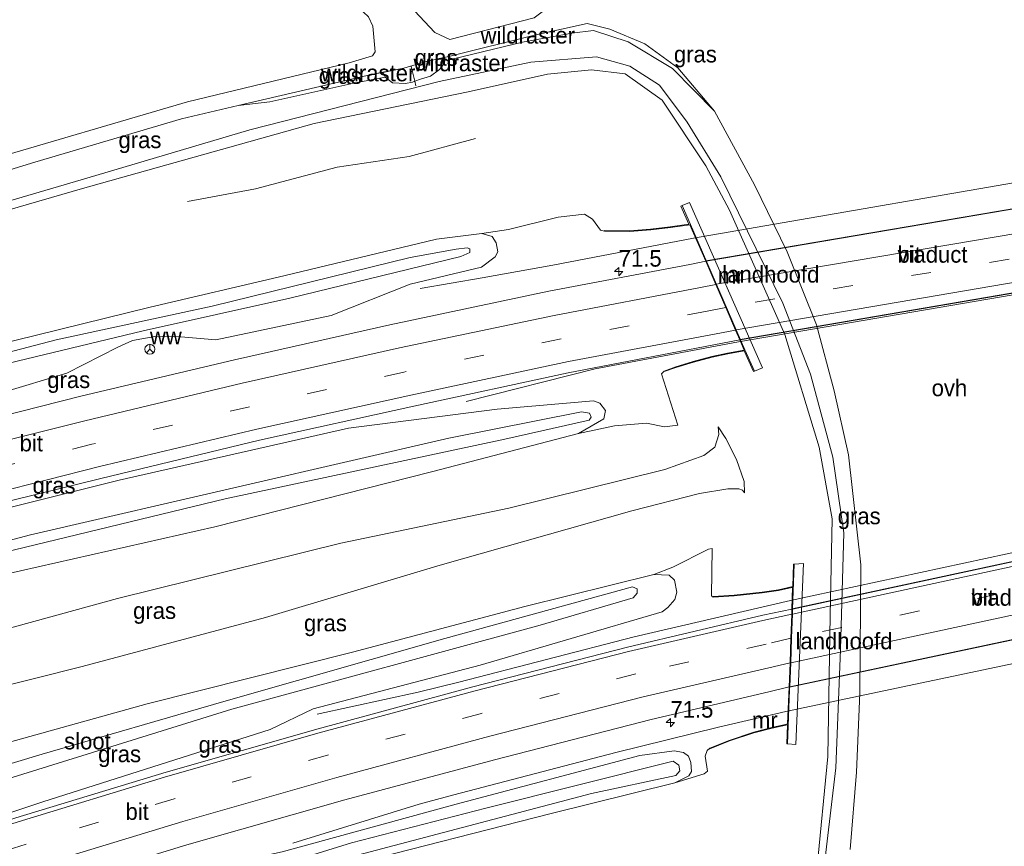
# Model space of a CAD drawing. Header units: millimetres. Extents: x 180000 to 190000, y 466229 to 468626.
# Tile 94 of 202: x 183551 to 183700, y 468424 to 468549. Entities that reach past the tile are written whole.
import ezdxf
from ezdxf.enums import TextEntityAlignment as Align

# ---------------------------------------------------------------- set-up
doc = ezdxf.new("R2010")
doc.units = ezdxf.units.MM
doc.linetypes.add('39strp', pattern=[12, 3, -9])
for name, color, linetype, lineweight in [('af-b5-muur', 8, 'muur', 18), ('af-bs-doorgang', 8, 'Continuous', 18), ('af-bs-rasterhekwerk', 8, 'hekwerk', 18), ('as-bs-kilometr', 13, 'Continuous', 18), ('bp-b5-bos', 93, 'Continuous', 18), ('bp-b5-grasland', 93, 'Continuous', 18), ('bp-bs-bomenrij', 93, 'laanbep', 18), ('bw-bs-rona', 8, 'Continuous', 18), ('gr-b1-geleiderail', 213, 'geleiderail', 18), ('gr-bs-geleiderail', 213, 'geleiderail', 18), ('gw-bs-insteekwatergang', 93, 'Continuous', 18), ('gw-bs-kruinlijn', 93, 'Continuous', 18), ('gw-bs-teenlijn', 93, 'Continuous', 18), ('kw-b5-landhoofd', 173, 'Continuous', 18), ('kw-b6-viaduct', 173, 'Continuous', 18), ('mk-b1-39streep 0.15', 8, '39strp', 18), ('mk-b1-streep 0.15', 8, 'Continuous', 18), ('mk-bs-39streep 0.15', 8, '39strp', 18), ('mk-bs-streep 0.15', 8, 'Continuous', 18), ('og-b5-water', 153, 'Continuous', 18), ('vh-b5-verh_soort', 8, 'Continuous', 18), ('vh-b6-verh_soort', 8, 'Continuous', 18)]:
    doc.layers.add(name, color=color, linetype=linetype, lineweight=lineweight)
doc.styles.add('rtw_iso', font='iso-rtw.shx')
doc.linetypes.add('geleiderail', pattern='A,2,-1,[175,RTW.shx,S=0.5,R=0,X=0,Y=0],-1', length=4)
doc.linetypes.add('hekwerk', pattern='A,7,-1.5,[1,RTW.shx,S=0.75,R=0,X=0,Y=0],-1.5', length=10)
doc.linetypes.add('laanbep', pattern='A,20,-1,[4,RTW.shx,S=0.75,R=0,X=0,Y=0],-1', length=22)
doc.linetypes.add('muur', pattern='A,8,-1,[6,RTW.shx,S=0.75,R=90,X=0,Y=0],-1', length=10)

# ---------------------------------------------------------------- blocks, each defined once
blk = doc.blocks.new('wegwijzer')
for q in [(-0.53, -0.53), (0, 0.75), (0.53, -0.53)]:
    blk.add_line((0, 0), q)
blk.add_circle((0, 0), 0.75)
blk = doc.blocks.new('dtbattr')
at = {"style": 'rtw_iso'}
blk.add_attdef('TAG', (0.59, 0.87), '', height=2.5, dxfattribs=at)
blk = doc.blocks.new('dtbattr-r')
at = {"style": 'rtw_iso'}
blk.add_attdef('TAG', text='', height=2.5, dxfattribs=at).set_placement((0, 0), align=Align.MIDDLE_CENTER)
blk = doc.blocks.new('d33az_ACAD_1_FMEBLOCK158')
at = {"layer": 'vh-b5-verh_soort'}
for points in [[(49.47, -67.82, 44.47), (50.46, -56.16, 45.32), (50.96, -44.18, 45.48), (51.11, -24.78, 45.7), (49.22, -8.11, 45.87), (47.05, 1.55, 45.75), (44.38, 11.56, 45.85), (39.95, 22.58, 45.76), (34.98, 32.73, 45.85), (28.95, 43.87, 44.94), (23.4, 50.44, 44.25), (18.38, 54.04, 43.79), (13.11, 56.3, 43.15), (9.68, 57.13, 42.95), (1.87, 55.43, 42.25), (-11.26, 52.16, 41.97), (-12.27, 51.94, 41.95), (-14.85, 51.32, 42.8), (-18.08, 50.36, 42.7), (-21.29, 49.75, 41.54), (-22.79, 49.45, 41.49), (-43.19, 44.75, 41.32), (-51.75, 42.69, 41.26), (-73.97, 36.17, 40.95), (-104.46, 26.85, 40.86)], [(-82.52, 36, 41.14), (-50.84, 45.28, 41.28), (-26.38, 51.21, 41.36), (-22.81, 52.24, 41.51), (-22.45, 52.83, 41.53), (-22.79, 56.74, 41.54), (-23.46, 58.16, 41.51)]]:
    blk.add_polyline3d(points, dxfattribs=at)
blk.add_polyline3d([(-13.4, 55.76, 41.86), (-11.14, 54.71, 41.86), (1.65, 57.99, 42.39), (3.28, 59.2, 42.33), (4.56, 60.63, 42.4), (5.45, 63.93, 42.2), (4.85, 70.84, 42.12), (-1.35, 80.71, 41.89), (-2.45, 81.36, 41.84), (-4.95, 81.61, 41.52), (-8.98, 81.89, 41.31), (-12.68, 80.61, 41.49), (-15.73, 78.06, 41.45), (-16.74, 71, 41.84), (-17.24, 59.86, 41.86)], close=True, dxfattribs=at)
blk = doc.blocks.new('hecto')
for p, q in [((0, 0.625), (-0.625, 0)), ((0, -0.625), (0, 0.625)), ((-0.625, 0), (0.625, 0)), ((0.625, 0), (0, -0.625))]:
    blk.add_line(p, q)
blk = doc.blocks.new('dtbattr-l')
at = {"style": 'rtw_iso'}
blk.add_attdef('TAG', (0, 0), '', height=2.5, dxfattribs=at)

msp = doc.modelspace()

# ---------------------------------------------------------------- linework, layer by layer
at = {"layer": 'af-b5-muur'}
for points in [[(183652.11, 468518.06, 45.05), (183660.34, 468499.07, 45.07), (183661.81, 468495.86, 45.07), (183661.66, 468495.8, 44.82), (183660.23, 468498.92, 44.05), (183657.75, 468498.49, 43.73), (183655.39, 468497.97, 42.7), (183652.57, 468497.23, 41.38), (183649.92, 468496.43, 39.94), (183648.14, 468495.78, 38.89), (183648.11, 468495.87, 38.75), (183649.89, 468496.53, 38.75), (183652.55, 468497.33, 38.75), (183655.36, 468498.07, 38.75), (183657.73, 468498.59, 38.75), (183660.25, 468499.03, 38.75), (183659.57, 468500.61, 38.85), (183658.94, 468502.07, 39.01), (183657.45, 468505.5, 39.05), (183655.94, 468508.99, 39.18), (183654.42, 468512.48, 39.17), (183652.02, 468518.02, 38.92), (183649.08, 468517.6, 38.92), (183646.1, 468517.22, 38.92), (183642.9, 468516.98, 38.92), (183639.09, 468517.02, 38.99), (183639.09, 468517.12, 38.99), (183642.89, 468517.08, 40.92), (183646.09, 468517.32, 42.57), (183649.06, 468517.7, 43.71), (183651.88, 468518.1, 44.1), (183650.66, 468520.81, 44.79), (183650.85, 468520.9, 45.05)], [(183667.83, 468466.66, 44.72), (183666.81, 468439.48, 44.67), (183666.71, 468439.48, 44.56), (183666.82, 468442.36, 43.44), (183664.67, 468441.89, 43.43), (183661.73, 468441.13, 42.02), (183658.03, 468439.9, 40.1), (183655.07, 468438.71, 38.68), (183655.04, 468438.8, 38.29), (183658, 468439.99, 38.29), (183661.71, 468441.23, 38.29), (183664.64, 468441.99, 38.29), (183666.53, 468442.4, 38.29), (183666.82, 468442.47, 44.44), (183667.05, 468448.09, 38.55), (183667.2, 468451.7, 38.71), (183667.33, 468455.44, 38.84), (183667.46, 468459.09, 38.89), (183667.48, 468459.86, 38.85), (183667.59, 468463.17, 44.44), (183667.47, 468463.14, 38.64), (183665.47, 468462.69, 38.64), (183662.96, 468462.29, 38.64), (183658.75, 468461.85, 38.64), (183655.56, 468461.68, 38.64), (183655.55, 468461.78, 38.82), (183658.74, 468461.95, 40.41), (183662.95, 468462.39, 42.5), (183665.45, 468462.79, 43.3), (183667.6, 468463.28, 43.44), (183667.73, 468466.66, 44.6)]]:
    msp.add_polyline3d(points, close=True, dxfattribs=at)
at = {"layer": 'af-bs-doorgang'}
msp.add_polyline3d([(183611.96, 468542.65, 42.8), (183608.73, 468541.69, 42.7)], dxfattribs=at)
at = {"layer": 'af-bs-rasterhekwerk'}
for points in [[(183676.28, 468423.5, 44.47), (183677.27, 468435.16, 45.32), (183677.77, 468447.14, 45.48), (183677.92, 468466.55, 45.7), (183676.03, 468483.21, 45.87), (183673.86, 468492.87, 45.75), (183671.19, 468502.88, 45.85), (183666.76, 468513.91, 45.76), (183661.79, 468524.05, 45.85), (183655.76, 468535.19, 44.94), (183650.21, 468541.76, 44.25), (183645.2, 468545.36, 43.79), (183639.92, 468547.62, 43.15), (183636.49, 468548.45, 42.95), (183628.68, 468546.75, 42.25)], [(183628.68, 468546.75, 42.25), (183615.55, 468543.48, 41.97), (183614.54, 468543.26, 41.95), (183611.96, 468542.65, 42.8)], [(183609.85, 468541.95, 42.74), (183610.36, 468539.72, 42.85), (183610.52, 468539.02, 43.11)], [(183608.73, 468541.69, 42.7), (183605.52, 468541.08, 41.54), (183604.02, 468540.78, 41.49), (183583.62, 468536.07, 41.32)], [(183583.62, 468536.07, 41.32), (183575.06, 468534.02, 41.26), (183552.84, 468527.49, 40.95), (183522.36, 468518.17, 40.86), (183489.84, 468508.04, 40.69), (183453.1, 468495.48, 40.68)]]:
    msp.add_polyline3d(points, dxfattribs=at)
at = {"layer": 'bp-b5-bos'}
for points in [[(183478.72, 468506.62, 40.67), (183452.38, 468497.78, 40.65), (183442.07, 468530.62, 40.74), (183450.59, 468535.91, 40.75), (183477.1, 468553.06, 40.76), (183498.24, 468559.1, 40.96), (183551.1, 468571.7, 41.08), (183570.9, 468576.06, 41.2), (183590.25, 468580.32, 41.32), (183591.61, 468574.45, 41.37), (183601.83, 468550.89, 41.35), (183603.36, 468549.48, 41.51), (183604.02, 468548.07, 41.54), (183604.36, 468544.15, 41.53), (183604, 468543.56, 41.51), (183600.43, 468542.53, 41.36), (183575.97, 468536.61, 41.28), (183544.29, 468527.32, 41.14), (183511.18, 468516.9, 40.94)], [(183628.46, 468549.31, 42.39), (183615.67, 468546.03, 41.86), (183613.41, 468547.08, 41.86), (183609.57, 468551.18, 41.86), (183610.07, 468562.32, 41.84), (183611.08, 468569.39, 41.45), (183614.13, 468571.93, 41.49), (183617.83, 468573.22, 41.31), (183621.86, 468572.94, 41.52), (183624.36, 468572.68, 41.84), (183625.46, 468572.03, 41.89), (183631.66, 468562.16, 42.12), (183632.26, 468555.25, 42.2), (183631.38, 468551.95, 42.4), (183630.09, 468550.52, 42.33)]]:
    msp.add_polyline3d(points, close=True, dxfattribs=at)
at = {"layer": 'bp-b5-grasland'}
for points in [[(183639.92, 468547.62, 43.15), (183645.2, 468545.36, 43.79), (183650.21, 468541.76, 44.25), (183655.76, 468535.19, 44.94), (183649.38, 468541.65, 44.47), (183642.7, 468545.69, 43.64), (183637.46, 468547.4, 43.15), (183634.17, 468547.02, 43.02), (183626.71, 468545.63, 42.07), (183614.75, 468542.78, 41.98), (183614.54, 468543.26, 41.95), (183615.55, 468543.48, 41.97), (183628.68, 468546.75, 42.25), (183636.49, 468548.45, 42.95)], [(183610.02, 468539.6, 42.87), (183608.99, 468539.39, 42.65), (183607.02, 468539.49, 42.29), (183605.87, 468540.33, 41.82), (183605.52, 468541.08, 41.54), (183608.73, 468541.69, 42.7), (183611.96, 468542.65, 42.8), (183614.54, 468543.26, 41.95), (183614.75, 468542.78, 41.98), (183614.82, 468542.42, 42.03), (183614.13, 468541.49, 42.43), (183612.74, 468540.5, 42.88), (183611.23, 468540.02, 42.8), (183610.36, 468539.72, 42.85)], [(183588.42, 468536.59, 41.27), (183583.62, 468536.07, 41.32), (183604.02, 468540.78, 41.49), (183605.52, 468541.08, 41.54), (183605.87, 468540.33, 41.82), (183601.13, 468539.45, 41.35)]]:
    msp.add_polyline3d(points, close=True, dxfattribs=at)
for points in [[(183522.36, 468518.17, 40.86), (183552.84, 468527.49, 40.95), (183575.06, 468534.02, 41.26), (183583.62, 468536.07, 41.32), (183588.42, 468536.59, 41.27), (183601.13, 468539.45, 41.35), (183605.87, 468540.33, 41.82), (183607.02, 468539.49, 42.29), (183608.99, 468539.39, 42.65), (183610.02, 468539.6, 42.87), (183610.36, 468539.72, 42.85), (183611.23, 468540.02, 42.8), (183612.74, 468540.5, 42.88), (183614.13, 468541.49, 42.43), (183614.82, 468542.42, 42.03), (183614.75, 468542.78, 41.98), (183626.71, 468545.63, 42.07), (183634.17, 468547.02, 43.02), (183637.46, 468547.4, 43.15), (183642.7, 468545.69, 43.64), (183649.38, 468541.65, 44.47), (183655.76, 468535.19, 44.94), (183661.79, 468524.05, 45.85), (183666.76, 468513.91, 45.76), (183671.19, 468502.88, 45.85), (183673.86, 468492.87, 45.75), (183676.03, 468483.21, 45.87), (183677.92, 468466.55, 45.7), (183677.77, 468447.14, 45.48), (183677.27, 468435.16, 45.32), (183676.28, 468423.5, 44.47)], [(183454.4, 468491.36, 42.85), (183481.04, 468500.65, 42.83), (183498.98, 468506.79, 42.89), (183530.43, 468516.18, 43.01), (183560.7, 468525.07, 43.25), (183585.39, 468532.37, 43.56), (183614.06, 468539.7, 43.76), (183627.95, 468542.59, 44.5), (183637.91, 468543.43, 45.36), (183642.93, 468542, 45.95), (183647.45, 468539.14, 46.49), (183651.62, 468533.54, 46.92), (183656.72, 468525.25, 47.51), (183666.1, 468506.12, 47.63), (183670.31, 468495.41, 47.49), (183673.69, 468482.82, 47.4), (183675.35, 468471.4, 47.35), (183674.83, 468453.73, 47.08), (183674.14, 468435.84, 47.13), (183672.04, 468418.31, 47.09)], [(183672.04, 468418.31, 47.09), (183674.14, 468435.84, 47.13), (183674.83, 468453.73, 47.08), (183675.35, 468471.4, 47.35), (183673.69, 468482.82, 47.4), (183670.31, 468495.41, 47.49), (183666.1, 468506.12, 47.63), (183656.72, 468525.25, 47.51), (183651.62, 468533.54, 46.92), (183647.45, 468539.14, 46.49), (183642.93, 468542, 45.95), (183637.91, 468543.43, 45.36), (183627.95, 468542.59, 44.5), (183614.06, 468539.7, 43.76), (183585.39, 468532.37, 43.56), (183560.7, 468525.07, 43.25), (183530.43, 468516.18, 43.01), (183498.98, 468506.79, 42.89), (183481.04, 468500.65, 42.83), (183454.4, 468491.36, 42.85)], [(183454.76, 468490.2, 42.81), (183489.47, 468502.35, 42.85), (183524.54, 468513.2, 42.88), (183560.09, 468523.51, 43.23), (183595.14, 468533.33, 43.53), (183618.45, 468538.14, 43.87), (183630.46, 468540.8, 44.73), (183637.15, 468541.43, 45.5), (183642.25, 468540.83, 46), (183647.82, 468536.88, 46.6), (183654.42, 468526.9, 47.29), (183658.02, 468520.2, 47.42), (183666.42, 468501.42, 47.52), (183671.62, 468484.36, 47.43), (183673.59, 468473.5, 47.24), (183673.29, 468458.87, 47.13), (183672.92, 468437.53, 47.11), (183671.25, 468420.41, 47.01)], [(183671.25, 468420.41, 47.01), (183672.92, 468437.53, 47.11), (183673.29, 468458.87, 47.13), (183673.59, 468473.5, 47.24), (183671.62, 468484.36, 47.43), (183666.42, 468501.42, 47.52), (183658.02, 468520.2, 47.42), (183654.42, 468526.9, 47.29), (183647.82, 468536.88, 46.6), (183642.25, 468540.83, 46), (183637.15, 468541.43, 45.5), (183630.46, 468540.8, 44.73), (183618.45, 468538.14, 43.87), (183595.14, 468533.33, 43.53), (183560.09, 468523.51, 43.23), (183524.54, 468513.2, 42.88), (183489.47, 468502.35, 42.85), (183454.76, 468490.2, 42.81)], [(183545.29, 468464.44, 38.82), (183580.1, 468472.3, 38.83), (183612.91, 468480.63, 38.79), (183635.14, 468486.4, 38.74), (183640.62, 468487.58, 38.9), (183645.46, 468487.97, 39.06), (183648.2, 468487.43, 39.25), (183650.2, 468487.68, 39.39), (183647.73, 468495.43, 38.76), (183648.11, 468495.87, 38.75), (183648.14, 468495.78, 38.89), (183649.92, 468496.43, 39.94), (183652.57, 468497.23, 41.38), (183655.39, 468497.97, 42.7), (183657.75, 468498.49, 43.73), (183660.23, 468498.92, 44.05), (183661.66, 468495.8, 44.82), (183661.81, 468495.86, 45.07), (183663.02, 468496.36, 45.51), (183651.95, 468521.35, 45.48), (183650.85, 468520.9, 45.05), (183650.66, 468520.81, 44.79), (183651.88, 468518.1, 44.1), (183649.06, 468517.7, 43.71), (183646.09, 468517.32, 42.57), (183642.89, 468517.08, 40.92), (183639.09, 468517.12, 38.99), (183639.09, 468517.02, 38.99), (183638.51, 468517.2, 38.91), (183637.28, 468518.87, 38.91), (183636.08, 468519.63, 38.93), (183632.08, 468519.18, 38.92), (183624.57, 468517.29, 38.88), (183620.51, 468516.7, 38.8), (183613.68, 468515.81, 38.84), (183590.54, 468510.27, 38.83), (183570.33, 468505.52, 38.8), (183546.31, 468499.64, 38.82)], [(183538.16, 468489.72, 39.09), (183557.71, 468495.54, 38.98), (183565.41, 468499.5, 38.85), (183567.64, 468500.48, 38.8), (183571.32, 468501.15, 38.84), (183574.97, 468501.07, 38.96), (183580.26, 468500.57, 39), (183597.7, 468504.3, 38.97), (183609.7, 468509.04, 38.78), (183620.49, 468511.58, 38.82), (183622.54, 468513.14, 38.82), (183622.93, 468513.93, 38.79), (183622.68, 468515.25, 38.77), (183622.09, 468516.23, 38.77), (183620.51, 468516.7, 38.8), (183624.57, 468517.29, 38.88), (183632.08, 468519.18, 38.92), (183636.08, 468519.63, 38.93), (183637.28, 468518.87, 38.91), (183638.51, 468517.2, 38.91), (183639.09, 468517.02, 38.99), (183642.9, 468516.98, 38.92), (183646.1, 468517.22, 38.92), (183649.08, 468517.6, 38.92), (183652.02, 468518.02, 38.92), (183654.42, 468512.48, 39.17), (183652.01, 468512.01, 39.17), (183630.66, 468507.97, 39.19), (183606.6, 468502.89, 39.16), (183583.08, 468497.58, 39.19), (183559.81, 468492.09, 39.18), (183535.33, 468485.88, 39.16)], [(183546.31, 468499.64, 38.82), (183570.33, 468505.52, 38.8), (183590.54, 468510.27, 38.83), (183613.68, 468515.81, 38.84), (183620.51, 468516.7, 38.8), (183622.09, 468516.23, 38.77), (183622.68, 468515.25, 38.77), (183622.93, 468513.93, 38.79), (183622.54, 468513.14, 38.82), (183620.49, 468511.58, 38.82), (183609.7, 468509.04, 38.78), (183597.7, 468504.3, 38.97), (183580.26, 468500.57, 39), (183574.97, 468501.07, 38.96), (183571.32, 468501.15, 38.84), (183567.64, 468500.48, 38.8), (183565.41, 468499.5, 38.85), (183557.71, 468495.54, 38.98), (183538.16, 468489.72, 39.09)], [(183460.24, 468472.76, 38.52), (183477.69, 468477.46, 38.45), (183496.99, 468483.52, 38.44), (183520.44, 468490.25, 38.44), (183544.66, 468496.07, 38.43), (183569.27, 468501.94, 38.45), (183591.48, 468506.88, 38.44), (183617.36, 468513.19, 38.46), (183618.73, 468513.8, 38.46), (183618.71, 468514.36, 38.46), (183618.31, 468514.54, 38.46), (183616.66, 468514.29, 38.46), (183609.67, 468513.04, 38.46), (183579.7, 468505.69, 38.5), (183556.1, 468500.57, 38.53), (183522.31, 468491.79, 38.57), (183489.72, 468482.96, 38.57), (183459.84, 468474.03, 38.59)], [(183539.63, 468473.9, 38.83), (183562.86, 468479.61, 38.84), (183586.88, 468485.41, 38.89), (183610.22, 468490.57, 38.88), (183633.59, 468495.58, 38.86), (183658.27, 468500.36, 38.85), (183659.57, 468500.61, 38.85), (183660.25, 468499.03, 38.75), (183657.73, 468498.59, 38.75), (183655.36, 468498.07, 38.75), (183652.55, 468497.33, 38.75), (183649.89, 468496.53, 38.75), (183648.11, 468495.87, 38.75), (183647.73, 468495.43, 38.76), (183650.2, 468487.68, 39.39), (183648.2, 468487.43, 39.25), (183645.46, 468487.97, 39.06), (183640.62, 468487.58, 38.9), (183635.14, 468486.4, 38.74), (183638.98, 468488.62, 38.71), (183639.23, 468489.92, 38.69), (183638.38, 468491, 38.72), (183637.43, 468491.37, 38.67), (183622.86, 468490.12, 38.62), (183600.36, 468487.23, 38.74), (183565.6, 468479.36, 38.74), (183531.81, 468470.96, 38.79)], [(183466.59, 468452.57, 38.97), (183497.17, 468461.38, 38.77), (183531.81, 468470.96, 38.79), (183565.6, 468479.36, 38.74), (183600.36, 468487.23, 38.74), (183622.86, 468490.12, 38.62), (183637.43, 468491.37, 38.67), (183638.38, 468491, 38.72), (183639.23, 468489.92, 38.69), (183638.98, 468488.62, 38.71), (183635.14, 468486.4, 38.74), (183612.91, 468480.63, 38.79), (183580.1, 468472.3, 38.83), (183545.29, 468464.44, 38.82), (183522.52, 468458.18, 38.77), (183504.36, 468453.03, 38.76), (183469.64, 468442.83, 38.86)], [(183468.73, 468445.74, 38.47), (183504.97, 468456.47, 38.2), (183543.25, 468467.26, 38.24), (183581.65, 468476.55, 38.25), (183623.99, 468485.54, 38.49), (183636.8, 468488.45, 38.53), (183637.09, 468488.87, 38.54), (183636.84, 468489.48, 38.54), (183635.64, 468489.68, 38.55), (183615.54, 468485.73, 38.36), (183584.94, 468478.66, 38.21), (183552.21, 468471.08, 38.18), (183518.58, 468462.14, 38.2), (183491.29, 468453.83, 38.28), (183468.19, 468447.47, 38.41)], [(183530.1, 468443.65, 40.35), (183560.01, 468451.16, 40.61), (183587.78, 468458.6, 40.55), (183614.24, 468466.49, 40.85), (183643.23, 468474.73, 41.53), (183653.49, 468477.32, 41.81), (183657.78, 468478.05, 41.82), (183659.44, 468478.03, 41.91), (183660.01, 468477.86, 41.95), (183660.29, 468477.45, 41.95), (183660.24, 468479.17, 42.01), (183659.1, 468482.47, 42.02), (183657.49, 468485.65, 42.01), (183656.33, 468487.44, 41.94), (183656.42, 468486.29, 41.97), (183655.83, 468484.33, 42), (183654.16, 468483.1, 41.88), (183648.22, 468481, 41.62), (183624.6, 468475.12, 40.73), (183599.17, 468469.83, 40.53), (183565.38, 468461.47, 40.54), (183532.79, 468452.54, 40.6)], [(183532.79, 468452.54, 40.6), (183565.38, 468461.47, 40.54), (183599.17, 468469.83, 40.53), (183624.6, 468475.12, 40.73), (183648.22, 468481, 41.62), (183654.16, 468483.1, 41.88), (183655.83, 468484.33, 42), (183656.42, 468486.29, 41.97), (183656.33, 468487.44, 41.94), (183657.49, 468485.65, 42.01), (183659.1, 468482.47, 42.02), (183660.24, 468479.17, 42.01), (183660.29, 468477.45, 41.95), (183660.01, 468477.86, 41.95), (183659.44, 468478.03, 41.91), (183657.78, 468478.05, 41.82), (183653.49, 468477.32, 41.81), (183643.23, 468474.73, 41.53), (183614.24, 468466.49, 40.85), (183587.78, 468458.6, 40.55), (183560.01, 468451.16, 40.61), (183530.1, 468443.65, 40.35)], [(183520.29, 468419.48, 38.91), (183554.08, 468430.71, 38.85), (183588.46, 468441.65, 38.85), (183595, 468444.76, 38.69), (183620.3, 468451.38, 38.75), (183647.83, 468459.45, 38.72), (183648.68, 468460.11, 38.73), (183649.74, 468461.31, 38.74), (183650.06, 468462.43, 38.73), (183649.68, 468464.25, 38.76), (183648.88, 468464.99, 38.77), (183646.59, 468465.09, 38.79), (183649.44, 468466.18, 38.94), (183654.87, 468468.92, 39.38), (183655.39, 468469.04, 39.38), (183655.29, 468461.85, 38.66), (183655.56, 468461.68, 38.64), (183658.75, 468461.85, 38.64), (183662.96, 468462.29, 38.64), (183665.47, 468462.69, 38.64), (183667.47, 468463.14, 38.64), (183667.59, 468463.17, 44.44), (183667.48, 468459.86, 38.85), (183663.08, 468458.93, 38.84), (183642.57, 468454.08, 38.83), (183619.16, 468448.07, 38.85), (183595.76, 468441.75, 38.88), (183572.72, 468435.2, 38.89), (183549.97, 468428.26, 38.83)], [(183600.41, 468421.12, 38.23), (183630.8, 468428.89, 38.24), (183649.76, 468433.54, 38.23), (183654.21, 468434.95, 38.3), (183654.72, 468435.35, 38.3), (183654.36, 468437.58, 38.29), (183654.65, 468438.47, 38.3), (183655.04, 468438.8, 38.29), (183655.07, 468438.71, 38.68), (183658.03, 468439.9, 40.1), (183661.73, 468441.13, 42.02), (183664.67, 468441.89, 43.43), (183666.82, 468442.36, 43.44), (183666.71, 468439.48, 44.56), (183666.81, 468439.48, 44.67), (183668.05, 468439.37, 45.14), (183669.22, 468466.73, 45.2), (183667.83, 468466.66, 44.72), (183667.73, 468466.66, 44.6), (183667.6, 468463.28, 43.44), (183665.45, 468462.79, 43.3), (183662.95, 468462.39, 42.5), (183658.74, 468461.95, 40.41), (183655.55, 468461.78, 38.82), (183655.56, 468461.68, 38.64), (183655.29, 468461.85, 38.66), (183655.39, 468469.04, 39.38), (183654.87, 468468.92, 39.38), (183649.44, 468466.18, 38.94), (183646.59, 468465.09, 38.79), (183627.06, 468460.25, 38.76), (183600.95, 468453.35, 38.72), (183569.84, 468445.53, 38.87), (183539.16, 468436.97, 38.88)], [(183477.77, 468416.95, 38.94), (183503.09, 468425.54, 38.87), (183539.16, 468436.97, 38.88), (183569.84, 468445.53, 38.87), (183600.95, 468453.35, 38.72), (183627.06, 468460.25, 38.76), (183646.59, 468465.09, 38.79), (183648.88, 468464.99, 38.77), (183649.68, 468464.25, 38.76), (183650.06, 468462.43, 38.73), (183649.74, 468461.31, 38.74), (183648.68, 468460.11, 38.73), (183647.83, 468459.45, 38.72), (183620.3, 468451.38, 38.75), (183595, 468444.76, 38.69), (183588.46, 468441.65, 38.85), (183554.08, 468430.71, 38.85), (183520.29, 468419.48, 38.91)], [(183514.82, 468423.95, 38.41), (183546.42, 468433.48, 38.42), (183582.68, 468444.71, 38.44), (183629.37, 468457.41, 38.43), (183643.45, 468461.57, 38.48), (183644.04, 468462.27, 38.48), (183644.06, 468462.91, 38.49), (183643.34, 468463.24, 38.49), (183614.93, 468455.4, 38.51), (183581.45, 468445.86, 38.46), (183553.97, 468437.88, 38.53), (183526.74, 468429.75, 38.43), (183492.82, 468418.5, 38.45)], [(183554.1, 468417.54, 38.5), (183575.87, 468424.18, 38.5), (183599.79, 468430.99, 38.48), (183622.46, 468437.02, 38.48), (183646.19, 468443.16, 38.5), (183663.97, 468447.32, 38.55), (183667.05, 468448.09, 38.55), (183666.82, 468442.47, 44.44), (183666.53, 468442.4, 38.29), (183664.64, 468441.99, 38.29), (183661.71, 468441.23, 38.29), (183658, 468439.99, 38.29), (183655.04, 468438.8, 38.29), (183654.65, 468438.47, 38.3), (183654.36, 468437.58, 38.29), (183654.72, 468435.35, 38.3), (183654.21, 468434.95, 38.3), (183649.76, 468433.54, 38.23), (183651.86, 468434.62, 38.22), (183652.26, 468435.29, 38.21), (183652.19, 468436.62, 38.19), (183651.8, 468437.61, 38.19), (183651.04, 468438.14, 38.18), (183649.66, 468438.41, 38.17), (183644.43, 468437.71, 38.17), (183616.62, 468430.32, 38.16), (183590.3, 468423.12, 38.26)], [(183590.3, 468423.12, 38.26), (183616.62, 468430.32, 38.16), (183644.43, 468437.71, 38.17), (183649.66, 468438.41, 38.17), (183651.04, 468438.14, 38.18), (183651.8, 468437.61, 38.19), (183652.19, 468436.62, 38.19), (183652.26, 468435.29, 38.21), (183651.86, 468434.62, 38.22), (183649.76, 468433.54, 38.23), (183630.8, 468428.89, 38.24), (183600.41, 468421.12, 38.23)], [(183601.7, 468422.61, 37.89), (183637.13, 468431.94, 37.85), (183649.88, 468434.65, 37.99), (183650.53, 468435.37, 37.96), (183650.36, 468436.23, 37.96), (183649.48, 468436.82, 37.96), (183621.11, 468429.72, 37.98), (183600.79, 468424.48, 37.97), (183570.52, 468415.13, 37.95)]]:
    msp.add_polyline3d(points, dxfattribs=at)
at = {"layer": 'bp-bs-bomenrij'}
msp.add_polyline3d([(183619.59, 468531.04, 42.49), (183609.54, 468528.33, 41.97), (183598.61, 468526.74, 42.01), (183586.27, 468523.44, 41.82), (183575.98, 468521.51, 41.97)], dxfattribs=at)
at = {"layer": 'gr-b1-geleiderail'}
for points in [[(183713.28, 468526.49, 39.69), (183652.56, 468515.99, 39.9)], [(183712.17, 468509.32, 39.57), (183659.4, 468500.3, 39.57)], [(183719.76, 468472.43, 39.67), (183667.24, 468461.16, 39.54)], [(183727.1, 468457.13, 39.04), (183666.56, 468444.36, 39.25)]]:
    msp.add_polyline3d(points, dxfattribs=at)
at = {"layer": 'gr-bs-geleiderail'}
for points in [[(183652.56, 468515.99, 39.9), (183631.28, 468511.9, 39.76), (183620.59, 468509.96, 39.33), (183611.18, 468508.37, 38.74)], [(183659.4, 468500.3, 39.57), (183637.68, 468496.19, 39.51), (183618.17, 468491.27, 38.72)], [(183667.24, 468461.16, 39.54), (183643.6, 468455.68, 39.51), (183617.07, 468448.8, 39.52), (183610.88, 468447.3, 39.42), (183595.59, 468443.94, 38.74)], [(183666.56, 468444.36, 39.25), (183656.35, 468441.97, 39.21), (183640.84, 468438.15, 39.02), (183616.29, 468431.75, 39), (183611.05, 468430.34, 38.97), (183591.9, 468424.43, 38.25)]]:
    msp.add_polyline3d(points, dxfattribs=at)
at = {"layer": 'gw-bs-insteekwatergang'}
for points in [[(183538.16, 468489.72, 39.09), (183557.71, 468495.54, 38.98), (183565.41, 468499.5, 38.85), (183567.64, 468500.48, 38.8), (183571.32, 468501.15, 38.84), (183574.97, 468501.07, 38.96), (183580.26, 468500.57, 39), (183597.7, 468504.3, 38.97), (183609.7, 468509.04, 38.78), (183620.49, 468511.58, 38.82), (183622.54, 468513.14, 38.82), (183622.93, 468513.93, 38.79), (183622.68, 468515.25, 38.77), (183622.09, 468516.23, 38.77), (183620.51, 468516.7, 38.8), (183613.68, 468515.81, 38.84), (183590.54, 468510.27, 38.83), (183570.33, 468505.52, 38.8), (183546.31, 468499.64, 38.82)], [(183469.64, 468442.83, 38.86), (183504.36, 468453.03, 38.76), (183522.52, 468458.18, 38.77), (183545.29, 468464.44, 38.82), (183580.1, 468472.3, 38.83), (183612.91, 468480.63, 38.79), (183635.14, 468486.4, 38.74), (183638.98, 468488.62, 38.71), (183639.23, 468489.92, 38.69), (183638.38, 468491, 38.72), (183637.43, 468491.37, 38.67), (183622.86, 468490.12, 38.62), (183600.36, 468487.23, 38.74), (183565.6, 468479.36, 38.74), (183531.81, 468470.96, 38.79), (183497.17, 468461.38, 38.77), (183466.59, 468452.57, 38.97)], [(183477.77, 468416.95, 38.94), (183503.09, 468425.54, 38.87), (183539.16, 468436.97, 38.88), (183569.84, 468445.53, 38.87), (183600.95, 468453.35, 38.72), (183627.06, 468460.25, 38.76), (183646.59, 468465.09, 38.79), (183648.88, 468464.99, 38.77), (183649.68, 468464.25, 38.76), (183650.06, 468462.43, 38.73), (183649.74, 468461.31, 38.74), (183648.68, 468460.11, 38.73), (183647.83, 468459.45, 38.72), (183620.3, 468451.38, 38.75), (183595, 468444.76, 38.69), (183588.46, 468441.65, 38.85), (183554.08, 468430.71, 38.85), (183520.29, 468419.48, 38.91), (183480.97, 468406.79, 38.94)], [(183487.73, 468385.26, 38.18), (183518.05, 468395.17, 38.16), (183544.24, 468403.14, 38.17), (183573.49, 468412.85, 38.23), (183600.41, 468421.12, 38.23), (183630.8, 468428.89, 38.24), (183649.76, 468433.54, 38.23), (183651.86, 468434.62, 38.22), (183652.26, 468435.29, 38.21), (183652.19, 468436.62, 38.19), (183651.8, 468437.61, 38.19), (183651.04, 468438.14, 38.18), (183649.66, 468438.41, 38.17), (183644.43, 468437.71, 38.17), (183616.62, 468430.32, 38.16), (183590.3, 468423.12, 38.26), (183573.81, 468419.53, 38.32), (183543.49, 468410.25, 38.18), (183507.21, 468397.01, 38.18), (183486.29, 468389.85, 38.1)]]:
    msp.add_polyline3d(points, dxfattribs=at)
at = {"layer": 'gw-bs-kruinlijn'}
for points in [[(183672.04, 468418.31, 47.09), (183674.14, 468435.84, 47.13), (183674.83, 468453.73, 47.08), (183675.35, 468471.4, 47.35), (183673.69, 468482.82, 47.4), (183670.31, 468495.41, 47.49), (183666.1, 468506.12, 47.63), (183656.72, 468525.25, 47.51), (183651.62, 468533.54, 46.92), (183647.45, 468539.14, 46.49), (183642.93, 468542, 45.95), (183637.91, 468543.43, 45.36), (183627.95, 468542.59, 44.5), (183614.06, 468539.7, 43.76), (183585.39, 468532.37, 43.56), (183560.7, 468525.07, 43.25), (183530.43, 468516.18, 43.01), (183498.98, 468506.79, 42.89), (183481.04, 468500.65, 42.83), (183454.4, 468491.36, 42.85)], [(183671.25, 468420.41, 47.01), (183672.92, 468437.53, 47.11), (183673.29, 468458.87, 47.13), (183673.59, 468473.5, 47.24), (183671.62, 468484.36, 47.43), (183666.42, 468501.42, 47.52), (183658.02, 468520.2, 47.42), (183654.42, 468526.9, 47.29), (183647.82, 468536.88, 46.6), (183642.25, 468540.83, 46), (183637.15, 468541.43, 45.5), (183630.46, 468540.8, 44.73), (183618.45, 468538.14, 43.87), (183595.14, 468533.33, 43.53), (183560.09, 468523.51, 43.23), (183524.54, 468513.2, 42.88), (183489.47, 468502.35, 42.85), (183454.76, 468490.2, 42.81)], [(183656.33, 468487.44, 41.94), (183656.42, 468486.29, 41.97), (183655.83, 468484.33, 42), (183654.16, 468483.1, 41.88), (183648.22, 468481, 41.62), (183624.6, 468475.12, 40.73), (183599.17, 468469.83, 40.53), (183565.38, 468461.47, 40.54), (183532.79, 468452.54, 40.6), (183500.46, 468443.13, 40.62), (183472.05, 468435.18, 40.75)], [(183660.29, 468477.45, 41.95), (183660.01, 468477.86, 41.95), (183659.44, 468478.03, 41.91), (183657.78, 468478.05, 41.82), (183653.49, 468477.32, 41.81), (183643.23, 468474.73, 41.53), (183614.24, 468466.49, 40.85), (183587.78, 468458.6, 40.55), (183560.01, 468451.16, 40.61), (183530.1, 468443.65, 40.35), (183500.51, 468435.33, 40.42), (183474.36, 468427.8, 40.67)]]:
    msp.add_polyline3d(points, dxfattribs=at)
at = {"layer": 'gw-bs-teenlijn'}
for points in [[(183626.71, 468545.63, 42.07), (183634.17, 468547.02, 43.02), (183637.46, 468547.4, 43.15), (183642.7, 468545.69, 43.64), (183649.38, 468541.65, 44.47), (183655.76, 468535.19, 44.94)], [(183614.75, 468542.78, 41.98), (183626.71, 468545.63, 42.07)], [(183605.52, 468541.08, 41.54), (183605.87, 468540.33, 41.82), (183607.02, 468539.49, 42.29), (183608.99, 468539.39, 42.65), (183610.02, 468539.6, 42.87), (183610.36, 468539.72, 42.85), (183611.23, 468540.02, 42.8), (183612.74, 468540.5, 42.88), (183614.13, 468541.49, 42.43), (183614.82, 468542.42, 42.03), (183614.75, 468542.78, 41.98), (183614.54, 468543.26, 41.95)], [(183583.62, 468536.07, 41.32), (183588.42, 468536.59, 41.27), (183601.13, 468539.45, 41.35)], [(183605.87, 468540.33, 41.82), (183601.13, 468539.45, 41.35)], [(183620.51, 468516.7, 38.8), (183624.57, 468517.29, 38.88), (183632.08, 468519.18, 38.92), (183636.08, 468519.63, 38.93), (183637.28, 468518.87, 38.91), (183638.51, 468517.2, 38.91), (183639.09, 468517.02, 38.99)], [(183635.14, 468486.4, 38.74), (183640.62, 468487.58, 38.9), (183645.46, 468487.97, 39.06), (183648.2, 468487.43, 39.25), (183650.2, 468487.68, 39.39), (183647.73, 468495.43, 38.76), (183648.11, 468495.87, 38.75)], [(183656.33, 468487.44, 41.94), (183657.49, 468485.65, 42.01), (183659.1, 468482.47, 42.02), (183660.24, 468479.17, 42.01), (183660.29, 468477.45, 41.95)], [(183646.59, 468465.09, 38.79), (183649.44, 468466.18, 38.94), (183654.87, 468468.92, 39.38), (183655.39, 468469.04, 39.38), (183655.29, 468461.85, 38.66), (183655.56, 468461.68, 38.64)], [(183649.76, 468433.54, 38.23), (183654.21, 468434.95, 38.3), (183654.72, 468435.35, 38.3), (183654.36, 468437.58, 38.29), (183654.65, 468438.47, 38.3), (183655.04, 468438.8, 38.29)]]:
    msp.add_polyline3d(points, dxfattribs=at)
at = {"layer": 'kw-b5-landhoofd'}
for points in [[(183663.02, 468496.36, 45.51), (183661.81, 468495.86, 45.07), (183660.34, 468499.07, 45.07), (183652.11, 468518.06, 45.05), (183650.85, 468520.9, 45.05), (183651.95, 468521.35, 45.48)], [(183669.22, 468466.73, 45.2), (183668.05, 468439.37, 45.14), (183666.81, 468439.48, 44.67), (183667.83, 468466.66, 44.72)]]:
    msp.add_polyline3d(points, close=True, dxfattribs=at)
at = {"layer": 'kw-b6-viaduct'}
for points in [[(183711.9, 468509.53, 38.79), (183659.63, 468500.59, 38.85), (183654.44, 468512.56, 39.17), (183712.73, 468522.44, 39.09)], [(183725.24, 468460.35, 38.55), (183667.1, 468448.02, 38.55), (183667.53, 468459.9, 38.85), (183720.09, 468471.2, 38.66)]]:
    msp.add_polyline3d(points, close=True, dxfattribs=at)
at = {"layer": 'mk-b1-39streep 0.15'}
for points in [[(183712.19, 468514.82, 39), (183657.54, 468505.55, 39.05)], [(183721.97, 468467.12, 38.83), (183667.43, 468455.44, 38.84)]]:
    msp.add_polyline3d(points, dxfattribs=at)
at = {"layer": 'mk-b1-streep 0.15'}
for points in [[(183712.43, 468518.56, 38.97), (183656.03, 468509.03, 39.18)], [(183711.95, 468511.12, 38.94), (183659.03, 468502.11, 39.01)], [(183720.34, 468470.56, 38.8), (183667.56, 468459.09, 38.89)], [(183723.53, 468463.84, 38.69), (183667.29, 468451.7, 38.71)]]:
    msp.add_polyline3d(points, dxfattribs=at)
at = {"layer": 'mk-bs-39streep 0.15'}
for points in [[(183657.45, 468505.5, 39.05), (183654.63, 468504.93, 39.05), (183632.56, 468500.76, 39.04), (183608.74, 468495.72, 39.05), (183585.36, 468490.48, 39.04), (183561.47, 468484.8, 39.05), (183537.72, 468478.86, 39.08), (183514.11, 468472.59, 39.1), (183490.52, 468465.94, 39.14), (183464.75, 468458.41, 39.17)], [(183667.33, 468455.44, 38.84), (183663.57, 468454.57, 38.84), (183643.84, 468450.04, 38.84), (183620.49, 468444.08, 38.84), (183597.17, 468437.76, 38.85), (183573.96, 468431.15, 38.83), (183551.52, 468424.27, 38.91), (183528.89, 468417.1, 38.96), (183506.38, 468409.68, 38.94), (183482.59, 468401.61, 38.95)]]:
    msp.add_polyline3d(points, dxfattribs=at)
at = {"layer": 'mk-bs-streep 0.15'}
for points in [[(183655.94, 468508.99, 39.18), (183653.66, 468508.52, 39.18), (183631.46, 468504.27, 39.21), (183608.04, 468499.38, 39.18), (183584.25, 468494.05, 39.2), (183560.4, 468488.35, 39.23), (183536.22, 468482.29, 39.25), (183513.06, 468476.12, 39.25), (183488.46, 468469.22, 39.25), (183463.64, 468461.95, 39.27)], [(183658.94, 468502.07, 39.01), (183656.01, 468501.51, 39.01), (183633.66, 468497.3, 39), (183609.8, 468492.24, 38.99), (183586.48, 468487.08, 38.98), (183562.63, 468481.41, 39), (183538.8, 468475.4, 39.01), (183515.17, 468469.14, 39.02), (183491.32, 468462.45, 39.03), (183465.83, 468454.98, 39.11)], [(183667.46, 468459.09, 38.89), (183663.05, 468458.15, 38.89), (183642.73, 468453.46, 38.88), (183619.52, 468447.48, 38.89), (183595.69, 468441.07, 38.9), (183572.49, 468434.43, 38.92), (183550.32, 468427.67, 38.94), (183527.11, 468420.32, 38.95), (183505.21, 468413.09, 38.96), (183481.51, 468405.05, 38.97)], [(183667.2, 468451.7, 38.71), (183664, 468450.98, 38.71), (183644.95, 468446.56, 38.72), (183621.72, 468440.63, 38.74), (183598.56, 468434.39, 38.76), (183575.26, 468427.72, 38.75), (183553.19, 468421.03, 38.81), (183530.44, 468413.78, 38.81), (183507.7, 468406.3, 38.83), (183483.69, 468398.11, 38.87)]]:
    msp.add_polyline3d(points, dxfattribs=at)
at = {"layer": 'og-b5-water'}
for points in [[(183477.69, 468477.46, 38.45), (183460.24, 468472.76, 38.52), (183459.84, 468474.03, 38.59), (183489.72, 468482.96, 38.57), (183522.31, 468491.79, 38.57), (183556.1, 468500.57, 38.53), (183579.7, 468505.69, 38.5), (183609.67, 468513.04, 38.46), (183616.66, 468514.29, 38.46), (183618.31, 468514.54, 38.46), (183618.71, 468514.36, 38.46), (183618.73, 468513.8, 38.46), (183617.36, 468513.19, 38.46), (183591.48, 468506.88, 38.44), (183569.27, 468501.94, 38.45), (183544.66, 468496.07, 38.43), (183520.44, 468490.25, 38.44), (183496.99, 468483.52, 38.44)], [(183504.97, 468456.47, 38.2), (183468.73, 468445.74, 38.47), (183468.19, 468447.47, 38.41), (183491.29, 468453.83, 38.28), (183518.58, 468462.14, 38.2), (183552.21, 468471.08, 38.18), (183584.94, 468478.66, 38.21), (183615.54, 468485.73, 38.36), (183635.64, 468489.68, 38.55), (183636.84, 468489.48, 38.54), (183637.09, 468488.87, 38.54), (183636.8, 468488.45, 38.53), (183623.99, 468485.54, 38.49), (183581.65, 468476.55, 38.25), (183543.25, 468467.26, 38.24)], [(183514.82, 468423.95, 38.41), (183479.17, 468412.52, 38.56), (183478.72, 468413.93, 38.6), (183492.82, 468418.5, 38.45), (183526.74, 468429.75, 38.43), (183553.97, 468437.88, 38.53), (183581.45, 468445.86, 38.46), (183614.93, 468455.4, 38.51), (183643.34, 468463.24, 38.49), (183644.06, 468462.91, 38.49), (183644.04, 468462.27, 38.48), (183643.45, 468461.57, 38.48), (183629.37, 468457.41, 38.43), (183582.68, 468444.71, 38.44), (183546.42, 468433.48, 38.42)], [(183521.12, 468398.09, 37.79), (183487.2, 468386.96, 37.87), (183486.86, 468388.04, 37.87), (183508.91, 468395.73, 37.85), (183539.27, 468405.45, 37.87), (183570.52, 468415.13, 37.95), (183600.79, 468424.48, 37.97), (183621.11, 468429.72, 37.98), (183649.48, 468436.82, 37.96), (183650.36, 468436.23, 37.96), (183650.53, 468435.37, 37.96), (183649.88, 468434.65, 37.99), (183637.13, 468431.94, 37.85), (183601.7, 468422.61, 37.89), (183564.78, 468412.01, 37.83)]]:
    msp.add_polyline3d(points, close=True, dxfattribs=at)
at = {"layer": 'vh-b5-verh_soort'}
for points in [[(183462.53, 468465.48, 39.29), (183488.45, 468473.13, 39.15), (183512.76, 468479.93, 39.15), (183535.33, 468485.88, 39.16), (183559.81, 468492.09, 39.18), (183583.08, 468497.58, 39.19), (183606.6, 468502.89, 39.16), (183630.66, 468507.97, 39.19), (183652.01, 468512.01, 39.17), (183654.42, 468512.48, 39.17), (183655.94, 468508.99, 39.18), (183657.45, 468505.5, 39.05), (183658.94, 468502.07, 39.01), (183659.57, 468500.61, 38.85), (183658.27, 468500.36, 38.85), (183633.59, 468495.58, 38.86), (183610.22, 468490.57, 38.88), (183586.88, 468485.41, 38.89), (183562.86, 468479.61, 38.84), (183539.63, 468473.9, 38.83), (183516.24, 468467.79, 38.84), (183492.23, 468461.02, 38.81), (183466.3, 468453.47, 38.93)], [(183527.1, 468420.96, 38.89), (183549.97, 468428.26, 38.83), (183572.72, 468435.2, 38.89), (183595.76, 468441.75, 38.88), (183619.16, 468448.07, 38.85), (183642.57, 468454.08, 38.83), (183663.08, 468458.93, 38.84), (183667.48, 468459.86, 38.85), (183667.46, 468459.09, 38.89), (183667.33, 468455.44, 38.84), (183667.2, 468451.7, 38.71), (183667.05, 468448.09, 38.55), (183663.97, 468447.32, 38.55), (183646.19, 468443.16, 38.5), (183622.46, 468437.02, 38.48), (183599.79, 468430.99, 38.48), (183575.87, 468424.18, 38.5), (183554.1, 468417.54, 38.5)]]:
    msp.add_polyline3d(points, dxfattribs=at)
at = {"layer": 'vh-b6-verh_soort'}
for points in [[(183711.85, 468509.58, 38.79), (183659.66, 468500.65, 38.85), (183659.03, 468502.11, 39.01), (183657.54, 468505.55, 39.05), (183656.03, 468509.03, 39.18), (183654.51, 468512.52, 39.17), (183712.68, 468522.38, 39.09), (183712.43, 468518.56, 38.97), (183712.19, 468514.82, 39), (183711.95, 468511.12, 38.94)], [(183725.17, 468460.38, 38.55), (183667.15, 468448.08, 38.55), (183667.29, 468451.7, 38.71), (183667.43, 468455.44, 38.84), (183667.56, 468459.09, 38.89), (183667.58, 468459.86, 38.85), (183720.07, 468471.14, 38.66), (183720.34, 468470.56, 38.8), (183721.97, 468467.12, 38.83), (183723.53, 468463.84, 38.69)]]:
    msp.add_polyline3d(points, close=True, dxfattribs=at)

# ---------------------------------------------------------------- block references
at = {"layer": 'af-b5-muur'}
ref = msp.add_blockref('dtbattr-r', (183656.27, 468508.34, 41.01), dxfattribs=at)
ref.add_attrib('TAG', 'mr', dxfattribs={"layer": '0', "height": 2.5, "style": 'rtw_iso'}).set_placement((183656.27, 468508.34, 41.01), align=Align.BOTTOM_LEFT)
ref = msp.add_blockref('dtbattr-r', (183661.43, 468441.08, 40.71), dxfattribs=at)
ref.add_attrib('TAG', 'mr', dxfattribs={"layer": '0', "height": 2.5, "style": 'rtw_iso'}).set_placement((183661.43, 468441.08, 40.71), align=Align.BOTTOM_LEFT)
at = {"layer": 'af-bs-rasterhekwerk'}
ref = msp.add_blockref('dtbattr-l', (183620.33, 468544.67, 42.07), dxfattribs=at)
ref.add_attrib('TAG', 'wildraster', dxfattribs={"layer": '0', "height": 2.5, "style": 'rtw_iso'}).set_placement((183620.33, 468544.67, 42.07), align=Align.BOTTOM_LEFT)
ref = msp.add_blockref('dtbattr-l', (183610.18, 468540.48, 42.81), dxfattribs=at)
ref.add_attrib('TAG', 'wildraster', dxfattribs={"layer": '0', "height": 2.5, "style": 'rtw_iso'}).set_placement((183610.18, 468540.48, 42.81), align=Align.BOTTOM_LEFT)
ref = msp.add_blockref('dtbattr-l', (183596.16, 468538.96, 41.43), dxfattribs=at)
ref.add_attrib('TAG', 'wildraster', dxfattribs={"layer": '0', "height": 2.5, "style": 'rtw_iso'}).set_placement((183596.16, 468538.96, 41.43), align=Align.BOTTOM_LEFT)
at = {"layer": 'as-bs-kilometr'}
ref = msp.add_blockref('dtbattr', (183641.25, 468510.92, 39.2), dxfattribs=at)
ref.add_attrib('TAG', '71.5', dxfattribs={"layer": '0', "height": 2.5, "style": 'rtw_iso'}).set_placement((183641.25, 468510.92, 39.2), align=Align.BOTTOM_LEFT)
for p in [(183641.25, 468510.92, 39.2), (183649.08, 468442.68, 38.5)]:
    msp.add_blockref('hecto', p, dxfattribs=at)
ref = msp.add_blockref('dtbattr', (183649.08, 468442.68, 38.5), dxfattribs=at)
ref.add_attrib('TAG', '71.5', dxfattribs={"layer": '0', "height": 2.5, "style": 'rtw_iso'}).set_placement((183649.08, 468442.68, 38.5), align=Align.BOTTOM_LEFT)
at = {"layer": 'bp-b5-grasland'}
ref = msp.add_blockref('dtbattr-r', (183610.36, 468541.32, 42.4), dxfattribs=at)
ref.add_attrib('TAG', 'gras', dxfattribs={"layer": '0', "height": 2.5, "style": 'rtw_iso'}).set_placement((183610.36, 468541.32, 42.4), align=Align.BOTTOM_LEFT)
ref = msp.add_blockref('dtbattr-r', (183649.61, 468541.82, 43.11), dxfattribs=at)
ref.add_attrib('TAG', 'gras', dxfattribs={"layer": '0', "height": 2.5, "style": 'rtw_iso'}).set_placement((183649.61, 468541.82, 43.11), align=Align.BOTTOM_LEFT)
ref = msp.add_blockref('dtbattr-r', (183595.85, 468538.57, 41.46), dxfattribs=at)
ref.add_attrib('TAG', 'gras', dxfattribs={"layer": '0', "height": 2.5, "style": 'rtw_iso'}).set_placement((183595.85, 468538.57, 41.46), align=Align.BOTTOM_LEFT)
ref = msp.add_blockref('dtbattr-r', (183565.51, 468528.85, 44.32), dxfattribs=at)
ref.add_attrib('TAG', 'gras', dxfattribs={"layer": '0', "height": 2.5, "style": 'rtw_iso'}).set_placement((183565.51, 468528.85, 44.32), align=Align.BOTTOM_LEFT)
ref = msp.add_blockref('dtbattr-r', (183554.73, 468492.55, 38.97), dxfattribs=at)
ref.add_attrib('TAG', 'gras', dxfattribs={"layer": '0', "height": 2.5, "style": 'rtw_iso'}).set_placement((183554.73, 468492.55, 38.97), align=Align.BOTTOM_LEFT)
ref = msp.add_blockref('dtbattr-r', (183552.51, 468476.59, 38.83), dxfattribs=at)
ref.add_attrib('TAG', 'gras', dxfattribs={"layer": '0', "height": 2.5, "style": 'rtw_iso'}).set_placement((183552.51, 468476.59, 38.83), align=Align.BOTTOM_LEFT)
ref = msp.add_blockref('dtbattr-r', (183674.41, 468471.94, 45.76), dxfattribs=at)
ref.add_attrib('TAG', 'gras', dxfattribs={"layer": '0', "height": 2.5, "style": 'rtw_iso'}).set_placement((183674.41, 468471.94, 45.76), align=Align.BOTTOM_LEFT)
ref = msp.add_blockref('dtbattr-r', (183567.73, 468457.62, 41.3), dxfattribs=at)
ref.add_attrib('TAG', 'gras', dxfattribs={"layer": '0', "height": 2.5, "style": 'rtw_iso'}).set_placement((183567.73, 468457.62, 41.3), align=Align.BOTTOM_LEFT)
ref = msp.add_blockref('dtbattr-r', (183593.6, 468455.75, 41.59), dxfattribs=at)
ref.add_attrib('TAG', 'gras', dxfattribs={"layer": '0', "height": 2.5, "style": 'rtw_iso'}).set_placement((183593.6, 468455.75, 41.59), align=Align.BOTTOM_LEFT)
ref = msp.add_blockref('dtbattr-r', (183577.65, 468437.36, 39), dxfattribs=at)
ref.add_attrib('TAG', 'gras', dxfattribs={"layer": '0', "height": 2.5, "style": 'rtw_iso'}).set_placement((183577.65, 468437.36, 39), align=Align.BOTTOM_LEFT)
ref = msp.add_blockref('dtbattr-r', (183562.43, 468435.94, 38.66), dxfattribs=at)
ref.add_attrib('TAG', 'gras', dxfattribs={"layer": '0', "height": 2.5, "style": 'rtw_iso'}).set_placement((183562.43, 468435.94, 38.66), align=Align.BOTTOM_LEFT)
at = {"layer": 'bw-bs-rona'}
ref = msp.add_blockref('dtbattr', (183570.27, 468499.17, 38.85), dxfattribs=at)
ref.add_attrib('TAG', 'ww', dxfattribs={"layer": '0', "height": 2.5, "style": 'rtw_iso'}).set_placement((183570.27, 468499.17, 38.85), align=Align.BOTTOM_LEFT)
msp.add_blockref('wegwijzer', (183570.27, 468499.17, 38.85), dxfattribs=at)
at = {"layer": 'kw-b5-landhoofd'}
ref = msp.add_blockref('dtbattr-r', (183656.94, 468508.51, 45.21), dxfattribs=at)
ref.add_attrib('TAG', 'landhoofd', dxfattribs={"layer": '0', "height": 2.5, "style": 'rtw_iso'}).set_placement((183656.94, 468508.51, 45.21), align=Align.BOTTOM_LEFT)
ref = msp.add_blockref('dtbattr-r', (183668.02, 468453.02, 44.93), dxfattribs=at)
ref.add_attrib('TAG', 'landhoofd', dxfattribs={"layer": '0', "height": 2.5, "style": 'rtw_iso'}).set_placement((183668.02, 468453.02, 44.93), align=Align.BOTTOM_LEFT)
at = {"layer": 'kw-b6-viaduct'}
ref = msp.add_blockref('dtbattr-r', (183683.46, 468511.52, 38.97), dxfattribs=at)
ref.add_attrib('TAG', 'viaduct', dxfattribs={"layer": '0', "height": 2.5, "style": 'rtw_iso'}).set_placement((183683.46, 468511.52, 38.97), align=Align.BOTTOM_LEFT)
ref = msp.add_blockref('dtbattr-r', (183694.65, 468459.61, 38.65), dxfattribs=at)
ref.add_attrib('TAG', 'viaduct', dxfattribs={"layer": '0', "height": 2.5, "style": 'rtw_iso'}).set_placement((183694.65, 468459.61, 38.65), align=Align.BOTTOM_LEFT)
at = {"layer": 'og-b5-water'}
ref = msp.add_blockref('dtbattr-r', (183557.29, 468437.88, 38.48), dxfattribs=at)
ref.add_attrib('TAG', 'sloot', dxfattribs={"layer": '0', "height": 2.5, "style": 'rtw_iso'}).set_placement((183557.29, 468437.88, 38.48), align=Align.BOTTOM_LEFT)
at = {"layer": 'vh-b5-verh_soort'}
msp.add_blockref('d33az_ACAD_1_FMEBLOCK158', (183626.81, 468491.32), dxfattribs=at)
ref = msp.add_blockref('dtbattr-r', (183688.63, 468491.32, 42.63), dxfattribs=at)
ref.add_attrib('TAG', 'ovh', dxfattribs={"layer": '0', "height": 2.5, "style": 'rtw_iso'}).set_placement((183688.63, 468491.32, 42.63), align=Align.BOTTOM_LEFT)
ref = msp.add_blockref('dtbattr-r', (183550.55, 468482.97, 39.04), dxfattribs=at)
ref.add_attrib('TAG', 'bit', dxfattribs={"layer": '0', "height": 2.5, "style": 'rtw_iso'}).set_placement((183550.55, 468482.97, 39.04), align=Align.BOTTOM_LEFT)
ref = msp.add_blockref('dtbattr-r', (183566.58, 468427.21, 38.74), dxfattribs=at)
ref.add_attrib('TAG', 'bit', dxfattribs={"layer": '0', "height": 2.5, "style": 'rtw_iso'}).set_placement((183566.58, 468427.21, 38.74), align=Align.BOTTOM_LEFT)
at = {"layer": 'vh-b6-verh_soort'}
ref = msp.add_blockref('dtbattr-r', (183683.46, 468511.51, 39), dxfattribs=at)
ref.add_attrib('TAG', 'bit', dxfattribs={"layer": '0', "height": 2.5, "style": 'rtw_iso'}).set_placement((183683.46, 468511.51, 39), align=Align.BOTTOM_LEFT)
ref = msp.add_blockref('dtbattr-r', (183694.56, 468459.61, 38.74), dxfattribs=at)
ref.add_attrib('TAG', 'bit', dxfattribs={"layer": '0', "height": 2.5, "style": 'rtw_iso'}).set_placement((183694.56, 468459.61, 38.74), align=Align.BOTTOM_LEFT)

doc.saveas('drawing.dxf')
